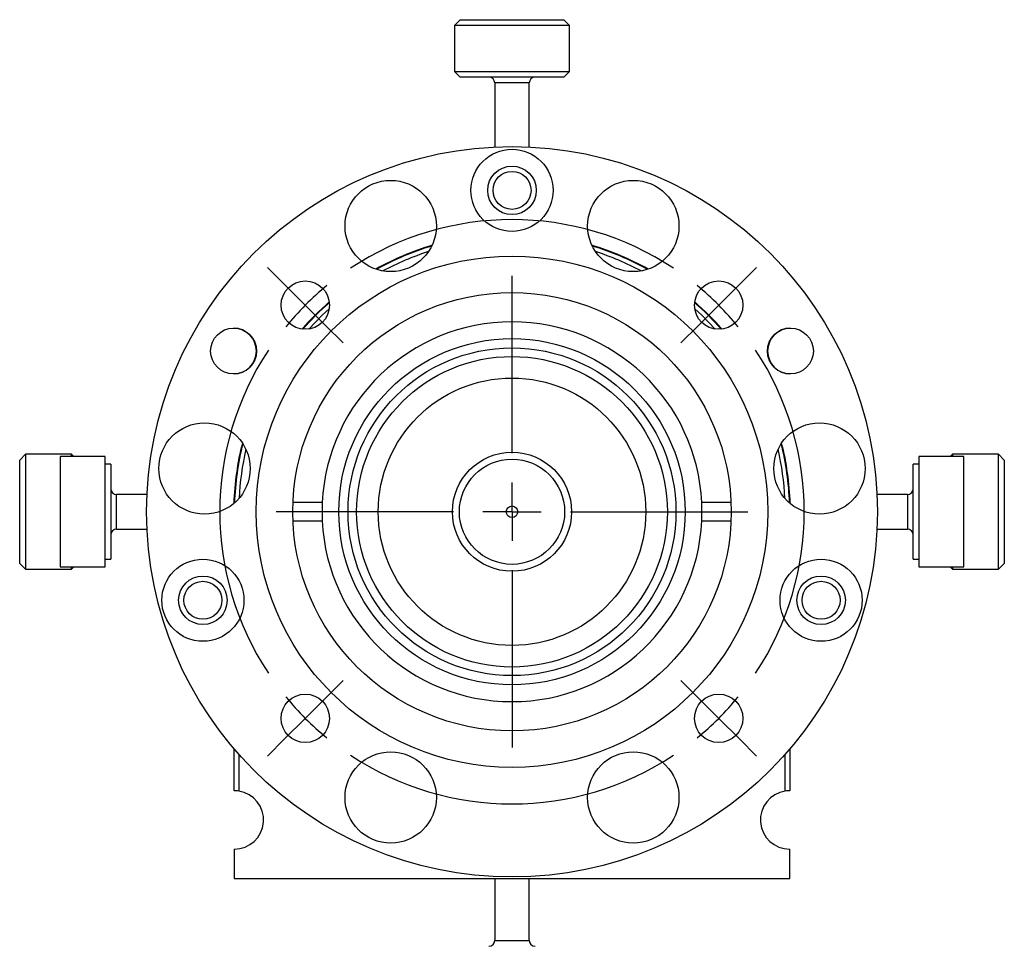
# Model space of a CAD drawing. Header units: inches. Extents: x 0.6 to 20.8, y 0.4 to 16.7.
# Tile 9 of 15: x 9.1 to 12.5, y 7.1 to 10.3. Entities that reach past the tile are written whole.
import ezdxf

# ---------------------------------------------------------------- set-up
doc = ezdxf.new("R2010")
doc.units = ezdxf.units.IN
doc.header["$MEASUREMENT"] = 0
doc.layers.add('SLD-0', color=7, linetype='Continuous')

# ---------------------------------------------------------------- blocks, each defined once
blk = doc.blocks.new('SW_CENTERMARKSYMBOL_0')
at = {"layer": 'SLD-0', "color": 0}
for p, q in [((-0.0707, 0.0707), (-0.1292, 0.1292)), ((1.4849, 0.0707), (1.5434, 0.1292)), ((0, 0), (-0.0707, 0.0707)), ((0.7071, -0.5071), (0.7071, 0.1)), ((1.4142, 0), (1.4849, 0.0707)), ((0, 0), (0.0707, -0.0707)), ((1.4142, 0), (1.3435, -0.0707)), ((0.0707, -0.0707), (0.1292, -0.1292)), ((1.3435, -0.0707), (1.285, -0.1292)), ((0.7071, -0.7071), (0.7071, -0.6071)), ((0.5071, -0.7071), (-0.1, -0.7071)), ((0.7071, -0.7071), (0.6071, -0.7071)), ((0.7071, -0.7071), (0.7071, -0.8071)), ((0.7071, -0.7071), (0.8071, -0.7071)), ((0.9071, -0.7071), (1.5142, -0.7071)), ((0.7071, -0.9071), (0.7071, -1.5142)), ((0.0707, -1.3435), (0.1292, -1.285)), ((1.3435, -1.3435), (1.285, -1.285)), ((0, -1.4142), (0.0707, -1.3435)), ((1.4142, -1.4142), (1.3435, -1.3435)), ((0, -1.4142), (-0.0707, -1.4849)), ((1.4142, -1.4142), (1.4849, -1.4849)), ((-0.0707, -1.4849), (-0.1292, -1.5434)), ((1.4849, -1.4849), (1.5434, -1.5434))]:
    blk.add_line(p, q, dxfattribs=at)
for start, end in [(56.4592, 123.5408), (129.2704, 135), (45, 50.7296), (135, 140.7296), (39.2704, 45), (146.4592, 213.5408), (326.4592, 33.5408), (219.2704, 225), (315, 320.7296), (225, 230.7296), (309.2704, 315), (236.4592, 303.5408)]:
    blk.add_arc((0.7071, -0.7071), 1, start, end, dxfattribs=at)

msp = doc.modelspace()

# ---------------------------------------------------------------- linework, layer by layer
at = {"color": 7, "linetype": 'Continuous', "lineweight": 25}
for p, q in [((10.6496, 10.2926), (10.6299, 10.2729)), ((10.6496, 10.2926), (11.004, 10.2926)), ((11.0236, 10.2729), (11.004, 10.2926)), ((10.6299, 10.2729), (10.6299, 10.1155)), ((11.0236, 10.2729), (10.6299, 10.2729)), ((11.0236, 10.1155), (11.0236, 10.2729)), ((10.6299, 10.1155), (10.6496, 10.0958)), ((10.6299, 10.1155), (10.7003, 10.1155)), ((10.7003, 10.1155), (11.0236, 10.1155)), ((11.004, 10.0958), (11.0236, 10.1155)), ((10.713, 10.0958), (10.6496, 10.0958)), ((11.004, 10.0958), (10.713, 10.0958)), ((10.7677, 10.0761), (10.7677, 9.857)), ((10.7889, 10.0761), (10.7677, 10.0761)), ((10.8858, 10.0761), (10.7889, 10.0761)), ((10.8858, 9.857), (10.8858, 10.0761)), ((9.1622, 8.8052), (9.1425, 8.7855)), ((9.3197, 8.8052), (9.1622, 8.8052)), ((9.1622, 8.8052), (9.1622, 8.4406)), ((9.4347, 8.7974), (9.2811, 8.7974)), ((9.2811, 8.7974), (9.2811, 8.4194)), ((9.3276, 8.7974), (9.3197, 8.8052)), ((9.3197, 8.7974), (9.3197, 8.8052)), ((9.4347, 8.4194), (9.4347, 8.7974)), ((12.3725, 8.7974), (12.2189, 8.7974)), ((12.2189, 8.7974), (12.2189, 8.7605)), ((12.3339, 8.8052), (12.326, 8.7974)), ((12.4914, 8.8052), (12.3339, 8.8052)), ((12.3339, 8.8052), (12.3339, 8.7974)), ((12.3725, 8.7605), (12.3725, 8.7974)), ((12.511, 8.7855), (12.4914, 8.8052)), ((12.4914, 8.4115), (12.4914, 8.8052)), ((9.1425, 8.4573), (9.1425, 8.7855)), ((9.4544, 8.7712), (9.4347, 8.7712)), ((9.4544, 8.7712), (9.4544, 8.4456)), ((12.2189, 8.7712), (12.1992, 8.7712)), ((12.1992, 8.7394), (12.1992, 8.7712)), ((12.2189, 8.7605), (12.2189, 8.4194)), ((12.3725, 8.4194), (12.3725, 8.7605)), ((12.511, 8.7855), (12.511, 8.4312)), ((12.1992, 8.4456), (12.1992, 8.7394)), ((9.5782, 8.6674), (9.474, 8.6674)), ((9.474, 8.6559), (9.474, 8.6674)), ((9.8786, 8.6674), (9.8766, 8.6674)), ((11.777, 8.6674), (11.775, 8.6674)), ((12.1795, 8.6674), (12.0754, 8.6674)), ((12.1795, 8.6674), (12.1795, 8.5493)), ((9.474, 8.5493), (9.474, 8.6559)), ((10.1775, 8.6396), (10.0774, 8.6396)), ((11.5761, 8.6396), (11.476, 8.6396)), ((10.0774, 8.5771), (10.1775, 8.5771)), ((11.476, 8.5771), (11.5761, 8.5771)), ((9.474, 8.5493), (9.5782, 8.5493)), ((12.0754, 8.5493), (12.1795, 8.5493)), ((9.1425, 8.4312), (9.1425, 8.4573)), ((9.1425, 8.4312), (9.1622, 8.4115)), ((9.1622, 8.4406), (9.1622, 8.4115)), ((9.4347, 8.4456), (9.4544, 8.4456)), ((12.1992, 8.4456), (12.2189, 8.4456)), ((12.4914, 8.4115), (12.511, 8.4312)), ((9.1622, 8.4115), (9.3197, 8.4115)), ((9.2811, 8.4194), (9.4347, 8.4194)), ((9.3197, 8.4115), (9.3276, 8.4194)), ((9.3197, 8.4115), (9.3197, 8.4194)), ((12.2189, 8.4194), (12.3725, 8.4194)), ((12.326, 8.4194), (12.3339, 8.4115)), ((12.3339, 8.4194), (12.3339, 8.4115)), ((12.3339, 8.4115), (12.4914, 8.4115)), ((9.8768, 7.6534), (9.8768, 7.796)), ((11.7768, 7.796), (11.7768, 7.6534)), ((9.8918, 7.7788), (9.8918, 7.6522)), ((11.7618, 7.6522), (11.7618, 7.7788)), ((9.8768, 7.4534), (9.8768, 7.3534)), ((11.7768, 7.3534), (11.7768, 7.4534)), ((9.8768, 7.3534), (11.7768, 7.3534)), ((10.7677, 7.3534), (10.7677, 7.1407)), ((10.8858, 7.1407), (10.8858, 7.3534)), ((10.7677, 7.1407), (10.8858, 7.1407))]:
    msp.add_line(p, q, dxfattribs=at)
at = {"color": 7, "linetype": 'Continuous', "lineweight": 25, "flags": 128}
for points in [[(10.2015, 9.3035), (10.1778, 9.2815), (10.1316, 9.2337)], [(11.5219, 9.2337), (11.4758, 9.2815), (11.4521, 9.3035)]]:
    msp.add_lwpolyline(points, dxfattribs=at)
at = {"color": 7, "linetype": 'Continuous', "lineweight": 25}
for centre, radius in [((10.8268, 8.6084), 1.25), ((10.8268, 9.7084), 0.1405), ((10.8268, 9.7084), 0.083), ((10.8268, 9.7084), 0.065), ((10.4118, 9.5864), 0.1562), ((11.2418, 9.5864), 0.1562), ((10.8268, 8.6084), 0.875), ((10.1197, 9.3155), 0.0827), ((11.5339, 9.3155), 0.0827), ((10.8268, 8.6084), 0.75), ((9.8743, 9.1584), 0.0785), ((11.7793, 9.1584), 0.0785), ((10.8268, 8.6084), 0.5925), ((10.8268, 8.6084), 0.561), ((10.8268, 8.6084), 0.5315), ((10.8268, 8.6084), 0.4575), ((9.7748, 8.7564), 0.1562), ((11.8788, 8.7564), 0.1562), ((10.8268, 8.6084), 0.2038), ((10.8268, 8.6084), 0.18), ((10.8268, 8.6084), 0.0197), ((9.7693, 8.3054), 0.1405), ((11.8843, 8.3054), 0.1405), ((9.7693, 8.3054), 0.083), ((11.8843, 8.3054), 0.083), ((9.7693, 8.3054), 0.065), ((11.8842, 8.3054), 0.065), ((10.1197, 7.9013), 0.0827), ((11.5339, 7.9013), 0.0827), ((10.4118, 7.6304), 0.1562), ((11.2418, 7.6304), 0.1563)]:
    msp.add_circle(centre, radius, dxfattribs=at)
for centre, radius, start, end in [((10.7481, 10.0761), 0.0197, 0, 90), ((10.9055, 10.0761), 0.0197, 90, 180), ((10.8268, 8.6084), 0.952, 106.6911, 119.2954), ((10.8268, 8.6084), 0.95, 106.8006, 119.1859), ((10.8268, 8.6084), 0.952, 60.7046, 73.3089), ((10.8268, 8.6084), 0.95, 60.8141, 73.1994), ((10.8268, 8.6084), 0.935, 107.7916, 118.1948), ((10.8268, 8.6084), 0.935, 61.8052, 72.2084), ((10.8268, 8.6084), 0.952, 131.0462, 138.9538), ((10.8268, 8.6084), 0.95, 131.1286, 138.8714), ((10.8268, 8.6084), 0.95, 41.1286, 48.8714), ((10.8268, 8.6084), 0.952, 41.0462, 48.9538), ((9.8738, 9.1584), 0.0785, 0, 89.8175), ((10.8268, 8.6084), 0.65, 2.7557, 177.2443), ((11.7798, 9.1584), 0.0785, 90.1825, 269.8175), ((9.8738, 9.1584), 0.0785, 270.1825, 0), ((10.8268, 8.6084), 0.952, 165.6869, 178.2969), ((10.8268, 8.6084), 0.95, 165.7964, 178.1875), ((10.8268, 8.6084), 0.95, 1.8125, 14.2036), ((10.8268, 8.6084), 0.952, 1.7031, 14.3131), ((10.8268, 8.6084), 0.935, 166.7864, 177.1975), ((10.8268, 8.6084), 0.935, 2.8025, 13.2136), ((9.474, 8.6871), 0.0197, 180, 270), ((12.1795, 8.6871), 0.0197, 270, 0), ((10.8268, 8.6084), 0.65, 177.2443, 182.7557), ((10.8268, 8.6084), 0.65, 357.2443, 2.7557), ((10.8268, 8.6084), 0.65, 182.7557, 357.2443), ((9.474, 8.5296), 0.0197, 90, 180), ((12.1795, 8.5296), 0.0197, 0, 90), ((9.8768, 7.5534), 0.1, 81.3731, 90), ((9.8768, 7.5534), 0.1, 270, 81.3731), ((11.7768, 7.5534), 0.1, 98.6269, 270), ((11.7768, 7.5534), 0.1, 90, 98.6269), ((10.7481, 7.1407), 0.0197, 270, 0), ((10.9055, 7.1407), 0.0197, 180, 270)]:
    msp.add_arc(centre, radius, start, end, dxfattribs=at)

# ---------------------------------------------------------------- block references
at = {"layer": 'SLD-0', "color": 7}
msp.add_blockref('SW_CENTERMARKSYMBOL_0', (10.1197, 9.3155), dxfattribs=at)

doc.saveas('drawing.dxf')
